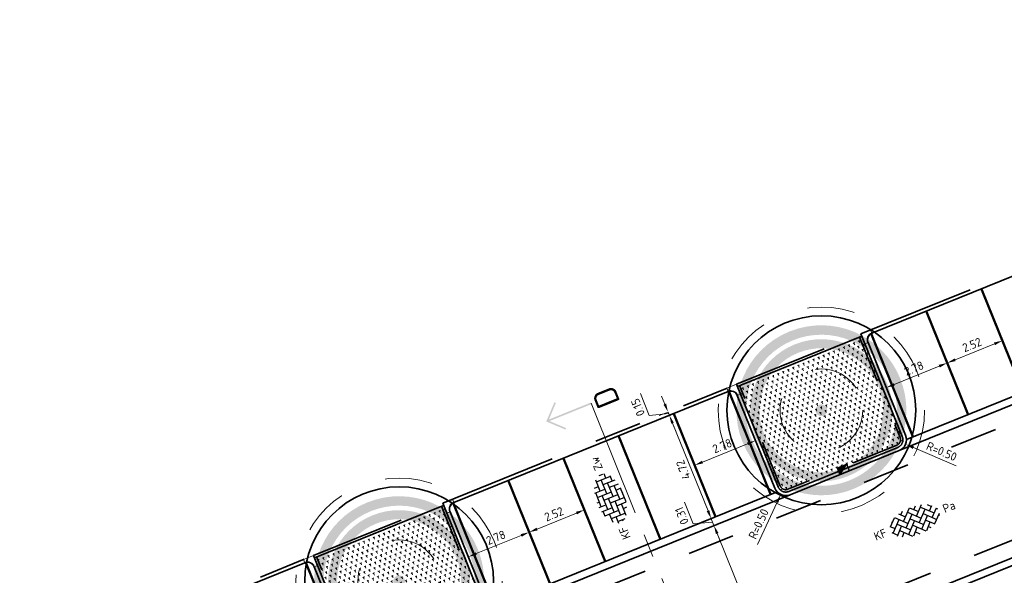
# Model space of a CAD drawing. Header units: metres. Extents: x 126075 to 126745, y 502461 to 502767.
# Tile 57 of 94: x 126473 to 126515, y 502680 to 502704. Entities that reach past the tile are written whole.
import ezdxf
from ezdxf.enums import TextEntityAlignment as Align

# ---------------------------------------------------------------- set-up
doc = ezdxf.new("R2010")
doc.units = ezdxf.units.M
doc.header["$PDSIZE"] = 1
for name, pattern in [('NLCS-HIDDEN', [4, 2, -2]), ('VH-OPSLUITBAND-SO', [10, 4, -2, 2, -2]), ('VH-TROTTOIRBAND-SO', [15, 5, -2, 2, -2, 2, -2]), ('VW-21-21_STREEP', [0.42, 0.21, -0.21]), ('ZZ-CENTER-SO', [8, 5, -1, 1, -1]), ('ZZ-HIDDEN-SO', [4, 2, -2])]:
    doc.linetypes.add(name, pattern=pattern)
doc.layers.get('0').update_dxf_attribs({"linetype": 'CONTINUOUS'})
doc.layers.get('DEFPOINTS').update_dxf_attribs({"linetype": 'CONTINUOUS'})
doc.layers.add('N-GV-GR-BOOM-BESCHERMDEWORTELRUIMTE-GN', color=7, linetype='NLCS-HIDDEN', lineweight=0, plot=False)
doc.layers.add('N-GV-GR-BOOM_SOORT-V', color=7, linetype='CONTINUOUS', lineweight=18, true_color=0x025a01)
for name, color, linetype, lineweight in [('N-WE-GR-BEPLANTING-A-200', 92, 'CONTINUOUS', 18), ('N-WE-GR-BOOM-S', 90, 'CONTINUOUS', 25), ('N-WE-RI-HWA_KOLK-S-200', 154, 'CONTINUOUS', 25), ('N-WE-VH-GOOT_BSS_ACHTERKANT-G', 170, 'CONTINUOUS', 35), ('N-WE-VH-GOOT_BSS_VOORKANT-G', 170, 'CONTINUOUS', 35), ('N-WE-VH-KANTOPSLUITING_BETONRUG-G', 7, 'ZZ-HIDDEN-SO', 35), ('N-WE-VH-KANTOPSLUITING_OPSLUITBAND_100X200-G', 150, 'VH-OPSLUITBAND-SO', 35), ('N-WE-VH-KANTOPSLUITING_TROTTOIRBAND_130X150_250-G', 210, 'VH-TROTTOIRBAND-SO', 35), ('N-WE-VH-KANTOPSLUITING_TROTTOIRBAND_130X150_250_HOEKBLOK-S', 210, 'CONTINUOUS', 25), ('N-WE-VH-KANTOPSLUITING_VOORKANTBAND-G', 50, 'CONTINUOUS', 35), ('N-WE-VH-MATERIAALGRENS-G', 7, 'ZZ-HIDDEN-SO', 35), ('N-WE-VH-OPENVERHARDING_BETONSTRAATSTEEN_KEIFORMAAT_ELLEBOOGVERBAND-S-200', 252, 'CONTINUOUS', 25), ('N-WE-VH-OPENVERHARDING_BETONSTRAATSTEEN_KEIFORMAAT_KEPERVERBAND-S-200', 252, 'CONTINUOUS', 25), ('N-WE-VW-MARKERING_PARKEERVAK-G', 7, 'VW-21-21_STREEP', 35), ('N-XX-GR-BOOM-T25', 7, 'CONTINUOUS', 25), ('X-XX-AL-M', 7, 'CONTINUOUS', 18), ('X-XX-AL-VERWIJZING-S-200', 7, 'CONTINUOUS', 18), ('X-XX-AL-VERWIJZING_DOORSNEDE-G', 7, 'ZZ-CENTER-SO', 18)]:
    doc.layers.add(name, color=color, linetype=linetype, lineweight=lineweight)
doc.styles.add('NLCS-ISO', font='NLCS-ISO.ttf')
doc.styles.add('NLCS-ISO-M200-T18', font='NLCS-ISO.ttf', dxfattribs={"height": 0.36})
doc.styles.add('NLCS-ISO-M200-T25', font='NLCS-ISO.ttf', dxfattribs={"height": 0.5})
doc.dimstyles.new('NLCS-M200-T18-PIJL_L2_H1', dxfattribs={"dimscale": 0.2, "dimtxt": 2.5, "dimasz": 1.8, "dimexe": 2, "dimexo": 2, "dimgap": 0.7, "dimtad": 1, "dimzin": 0, "dimdsep": 46, "dimtxsty": 'NLCS-ISO-M200-T18', "dimcen": 0, "dimdle": 2, "dimclrd": 256, "dimclre": 256, "dimclrt": 10, "dimadec": 1, "dimazin": 0, "dimtfac": 1, "dimtdec": 3, "dimtofl": 0, "dimtmove": 0, "dimatfit": 3, "dimfxl": 2, "dimfxlon": 1, "dimtfillclr": 256, "dimtolj": 1, "dimtzin": 0, "dimlwd": -1, "dimlwe": -1, "dimarcsym": 0})
pattern_1 = [(82.0408, (126525.22425, 502679.51184), (-0.1820845, 0.1420513), [0.0577352, -0.1732052]), (142.0408, (126525.22425, 502679.51184), (-0.2140623, -0.0866641), [0.0577352, -0.1732052]), (292.0408, (126525.22425, 502679.51184), (0.1820844, -0.14205137), [0.05, -0.35])]

# ---------------------------------------------------------------- blocks, each defined once
blk = doc.blocks.new('N-SGR-BOOM_BOL_2E')
h = blk.add_hatch(color=256)
h.dxf.hatch_style = 1
edge = h.paths.add_edge_path()
edge.add_arc((0, 0), 0.25, 0, 360)
at = {"layer": 'N-GV-GR-BOOM_SOORT-V', "transparency": 33554559}
h = blk.add_hatch(color=256, dxfattribs=at)
h.dxf.hatch_style = 1
h.paths.add_polyline_path([(-3.6, 0, 1), (3.6, 0, 1)])
h.paths.add_polyline_path([(3.2, 0, -1), (-3.2, 0, -1)], flags=16)
h = blk.add_hatch(color=256, dxfattribs=at)
h.dxf.hatch_style = 1
edge = h.paths.add_edge_path()
edge.add_arc((0, 0), 3.01, 0, 360)
edge = h.paths.add_edge_path(flags=16)
edge.add_arc((0, 0), 2.626, 0, 360)
at = {"lineweight": 35}
blk.add_circle((0, 0), 4, dxfattribs=at)
at = {"layer": 'N-GV-GR-BOOM-BESCHERMDEWORTELRUIMTE-GN'}
for radius in [4.37, 1.75]:
    blk.add_circle((0, 0), radius, dxfattribs=at)
at = {"layer": 'N-XX-GR-BOOM-T25', "style": 'NLCS-ISO-M200-T25'}
blk.add_attdef('SOORT', text='', height=0.5, dxfattribs=at).set_placement((0, -0.873), align=Align.MIDDLE_CENTER)
blk = doc.blocks.new('SVH-TROTTOIRBAND HOEKBLOK_130 150X250_R300_H90INW_VB-MM')
at = {"linetype": 'Continuous', "lineweight": 0}
blk.add_lwpolyline([(450, 150), (450, -300), (300, -300, 0.414214), (0, 0), (0, 150)], format="xyb", close=True, dxfattribs=at)
blk.add_arc((0, -300), 320, 0, 90, dxfattribs=at)
blk = doc.blocks.new('SVH-BSS_KEIFORMAAT_ELLEBOOG-SO')
for p, q in [((-3.04, 2.49), (-1.87, 2.49)), ((-2.92, 2.49), (-2.92, -0.66)), ((-1.87, 2.81), (-1.87, 0.39)), ((-0.82, 2.94), (-0.82, 1.44)), ((-0.82, 2.49), (2.33, 2.49)), ((0.23, 2.97), (0.23, 2.49)), ((1.28, 2.49), (1.28, -0.66)), ((2.33, 2.7), (2.33, 0.39)), ((3.38, 2.35), (3.38, 1.44)), ((-5.48, 0.39), (-3.97, 0.39)), ((-5.02, 0.39), (-5.02, -1.24)), ((-4.84, 1.44), (-2.92, 1.44)), ((-3.97, 1.44), (-3.97, -1.71)), ((-2.92, 0.39), (0.23, 0.39)), ((-1.87, 1.44), (1.28, 1.44)), ((-0.82, 0.39), (-0.82, -2.76)), ((0.23, 1.44), (0.23, -1.71)), ((1.28, 0.39), (4.43, 0.39)), ((2.33, 1.44), (4.84, 1.44)), ((3.38, 0.39), (3.38, -2.35)), ((4.43, 1.44), (4.43, -1.71)), ((5.48, 0.39), (5.48, -0.39)), ((-5.39, -0.66), (-5.02, -0.66)), ((-4.52, -1.71), (-1.87, -1.71)), ((-3.97, -0.66), (-0.82, -0.66)), ((-2.92, -1.71), (-2.92, -2.53)), ((-1.87, -0.66), (-1.87, -2.8)), ((-0.82, -1.71), (2.33, -1.71)), ((0.23, -0.66), (3.38, -0.66)), ((1.28, -1.71), (1.28, -2.9)), ((2.33, -0.66), (2.33, -2.71)), ((3.38, -1.71), (4.52, -1.71)), ((4.43, -0.66), (5.39, -0.66)), ((-1.87, -2.76), (1.28, -2.76)), ((0.23, -2.76), (0.23, -2.97))]:
    blk.add_line(p, q)
at = {"style": 'NLCS-ISO'}
blk.add_attdef('FORMAAT', text='', height=1.8, dxfattribs=at).set_placement((-6.53, 0), align=Align.MIDDLE_RIGHT)
blk.add_attdef('KLEUR', text='', height=1.8, dxfattribs=at).set_placement((6.53, 0), align=Align.MIDDLE_LEFT)
at = {"style": 'NLCS-ISO', "flags": 1}
blk.add_attdef('FUNCTIE', text='', height=1.8, dxfattribs=at).set_placement((0, -3.98), align=Align.TOP_CENTER)
blk = doc.blocks.new('SVH-BSS_KEIFORMAAT_KEPER-SO')
for p, q in [((-5.2, 0.74), (-3.76, 2.18)), ((-3.7, 2.21), (-1.48, 0)), ((-2.62, 2.62), (-1.48, 1.48)), ((-2.23, 0.74), (0.01, 2.97)), ((-2.23, 2.23), (-1.61, 2.85)), ((-0.74, 2.23), (1.48, 0)), ((-0.01, 2.97), (1.48, 1.48)), ((0.74, 2.23), (1.39, 2.88)), ((0.74, 0.74), (2.62, 2.62)), ((2.23, 2.23), (4.45, 0)), ((3.76, 2.18), (4.45, 1.48)), ((3.76, 2.18), (4.45, 1.48)), ((-5.3, 0.84), (-4.45, 0)), ((-5.2, -0.74), (-2.97, 1.48)), ((-4.61, 1.64), (-4.45, 1.48)), ((-4.61, -1.64), (-2.97, 0)), ((-3.71, 0.74), (-1.48, -1.48)), ((-2.23, -0.74), (0, 1.48)), ((-2.23, -2.23), (0, 0)), ((-0.74, 0.74), (1.48, -1.48)), ((0.74, -0.74), (2.97, 1.48)), ((0.74, -2.23), (2.97, 0)), ((2.23, 0.74), (4.45, -1.48)), ((3.71, 0.74), (4.61, 1.64)), ((3.71, -0.74), (5.3, 0.84)), ((5.2, 0.74), (5.45, 0.49)), ((-5.45, -0.49), (-4.45, -1.48)), ((-3.71, -0.74), (-1.61, -2.85)), ((-3.7, -2.21), (-2.97, -1.48)), ((-1.39, -2.88), (0, -1.48)), ((-0.74, -0.74), (1.39, -2.88)), ((1.61, -2.85), (2.97, -1.48)), ((2.23, -0.74), (3.7, -2.21)), ((3.76, -2.18), (5.45, -0.49)), ((5.2, -0.74), (5.3, -0.84)), ((-0.74, -2.23), (0.01, -2.97)), ((-0.01, -2.97), (0, -2.97)), ((2.23, -2.23), (2.62, -2.62))]:
    blk.add_line(p, q)
at = {"style": 'NLCS-ISO'}
blk.add_attdef('FORMAAT', text='', height=1.8, dxfattribs=at).set_placement((-6.53, 0), align=Align.MIDDLE_RIGHT)
blk.add_attdef('KLEUR', text='', height=1.8, dxfattribs=at).set_placement((6.53, 0), align=Align.MIDDLE_LEFT)
at = {"style": 'NLCS-ISO', "flags": 1}
blk.add_attdef('FUNCTIE', text='', height=1.8, dxfattribs=at).set_placement((0, -3.98), align=Align.TOP_CENTER)
blk = doc.blocks.new('*D175')
at = {"layer": 'DEFPOINTS', "color": 0, "transparency": 16777216}
for p in [(126502.574, 502682.309), (126502.897, 502682.44), (126505.362, 502676.958)]:
    blk.add_point(p, dxfattribs=at)
at = {"layer": 'X-XX-AL-M', "transparency": 16777216}
for p, q in [((126502.574, 502682.309), (126502.204, 502682.159)), ((126504.693, 502677.075), (126502.709, 502681.975)), ((126504.991, 502676.807), (126504.457, 502676.591))]:
    blk.add_line(p, q, dxfattribs=at)
for points in [[(126502.654, 502681.953), (126502.765, 502681.998), (126502.574, 502682.309)], [(126504.637, 502677.053), (126504.748, 502677.098), (126504.828, 502676.741)]]:
    blk.add_solid(points, dxfattribs=at)
at = {"layer": 'X-XX-AL-M', "color": 10, "transparency": 16777216, "insert": (126503.404, 502679.405), "char_height": 0.36, "attachment_point": 5, "rotation": 112.036, "style": 'NLCS-ISO-M200-T18'}
blk.add_mtext('\\A1;6.01', dxfattribs=at)
blk = doc.blocks.new('*D176')
at = {"layer": 'DEFPOINTS', "color": 0, "transparency": 16777216}
for p in [(126502.779, 502682.732), (126502.456, 502682.601), (126502.897, 502682.44)]:
    blk.add_point(p, dxfattribs=at)
at = {"layer": 'X-XX-AL-M', "transparency": 16777216}
for p, q in [((126501.694, 502682.378), (126501.319, 502683.305)), ((126502.321, 502682.935), (126502.186, 502683.268)), ((126502.515, 502682.455), (126501.694, 502682.378)), ((126502.456, 502682.601), (126502.085, 502682.451)), ((126502.574, 502682.309), (126502.204, 502682.159)), ((126502.574, 502682.309), (126502.456, 502682.601)), ((126502.709, 502681.975), (126502.844, 502681.642))]:
    blk.add_line(p, q, dxfattribs=at)
for points in [[(126502.265, 502682.912), (126502.377, 502682.957), (126502.456, 502682.601)], [(126502.654, 502681.953), (126502.765, 502681.998), (126502.574, 502682.309)]]:
    blk.add_solid(points, dxfattribs=at)
at = {"layer": 'X-XX-AL-M', "color": 10, "transparency": 16777216, "insert": (126501.21, 502682.722), "char_height": 0.36, "attachment_point": 5, "rotation": 112.036, "style": 'NLCS-ISO-M200-T18'}
blk.add_mtext('\\A1;0.31', dxfattribs=at)
blk = doc.blocks.new('*D177')
at = {"layer": 'DEFPOINTS', "color": 0, "transparency": 16777216}
for p in [(126500.683, 502686.981), (126500.98, 502687.101), (126502.779, 502682.732)]:
    blk.add_point(p, dxfattribs=at)
at = {"layer": 'X-XX-AL-M', "transparency": 16777216}
for p, q in [((126500.683, 502686.981), (126500.313, 502686.831)), ((126502.321, 502682.935), (126500.818, 502686.647)), ((126502.456, 502682.601), (126502.085, 502682.451))]:
    blk.add_line(p, q, dxfattribs=at)
for points in [[(126500.763, 502686.625), (126500.874, 502686.67), (126500.683, 502686.981)], [(126502.265, 502682.912), (126502.377, 502682.957), (126502.456, 502682.601)]]:
    blk.add_solid(points, dxfattribs=at)
at = {"layer": 'X-XX-AL-M', "color": 10, "transparency": 16777216, "insert": (126501.273, 502684.671), "char_height": 0.36, "attachment_point": 5, "rotation": 112.036, "style": 'NLCS-ISO-M200-T18'}
blk.add_mtext('\\A1;4.72', dxfattribs=at)
blk = doc.blocks.new('*D178')
at = {"layer": 'DEFPOINTS', "color": 0, "transparency": 16777216}
for p in [(126500.924, 502687.24), (126500.627, 502687.12), (126500.98, 502687.101)]:
    blk.add_point(p, dxfattribs=at)
at = {"layer": 'X-XX-AL-M', "transparency": 16777216}
for p, q in [((126499.834, 502686.974), (126499.459, 502687.901)), ((126500.492, 502687.454), (126500.357, 502687.787)), ((126500.655, 502687.05), (126499.834, 502686.974)), ((126500.627, 502687.12), (126500.256, 502686.97)), ((126500.683, 502686.981), (126500.313, 502686.831)), ((126500.683, 502686.981), (126500.627, 502687.12)), ((126500.818, 502686.647), (126500.953, 502686.314))]:
    blk.add_line(p, q, dxfattribs=at)
for points in [[(126500.436, 502687.431), (126500.548, 502687.476), (126500.627, 502687.12)], [(126500.763, 502686.625), (126500.874, 502686.67), (126500.683, 502686.981)]]:
    blk.add_solid(points, dxfattribs=at)
at = {"layer": 'X-XX-AL-M', "color": 10, "transparency": 16777216, "insert": (126499.35, 502687.317), "char_height": 0.36, "attachment_point": 5, "rotation": 112.036, "style": 'NLCS-ISO-M200-T18'}
blk.add_mtext('\\A1;0.15', dxfattribs=at)
blk = doc.blocks.new('*D255')
at = {"layer": 'DEFPOINTS', "color": 0, "transparency": 16777216}
for p in [(126494.747, 502682.029), (126492.168, 502680.985), (126492.168, 502680.985)]:
    blk.add_point(p, dxfattribs=at)
at = {"layer": 'X-XX-AL-M', "transparency": 16777216}
for p, q in [((126494.747, 502682.029), (126494.597, 502682.4)), ((126494.413, 502681.894), (126492.502, 502681.12)), ((126492.168, 502680.985), (126492.018, 502681.355))]:
    blk.add_line(p, q, dxfattribs=at)
for points in [[(126494.391, 502681.949), (126494.436, 502681.838), (126494.747, 502682.029)], [(126492.479, 502681.175), (126492.524, 502681.064), (126492.168, 502680.985)]]:
    blk.add_solid(points, dxfattribs=at)
at = {"layer": 'X-XX-AL-M', "color": 10, "transparency": 16777216, "insert": (126493.337, 502681.803), "char_height": 0.36, "attachment_point": 5, "rotation": 22.0408, "style": 'NLCS-ISO-M200-T18'}
blk.add_mtext('\\A1;2.78', dxfattribs=at)
blk = doc.blocks.new('*D256')
at = {"layer": 'DEFPOINTS', "color": 0, "transparency": 16777216}
for p in [(126504.334, 502685.91), (126504.334, 502685.91), (126501.755, 502684.866)]:
    blk.add_point(p, dxfattribs=at)
at = {"layer": 'X-XX-AL-M', "transparency": 16777216}
for p, q in [((126504.334, 502685.91), (126504.184, 502686.281)), ((126502.088, 502685.001), (126504, 502685.775)), ((126501.755, 502684.866), (126501.605, 502685.237))]:
    blk.add_line(p, q, dxfattribs=at)
for points in [[(126503.978, 502685.83), (126504.023, 502685.719), (126504.334, 502685.91)], [(126502.066, 502685.056), (126502.111, 502684.945), (126501.755, 502684.866)]]:
    blk.add_solid(points, dxfattribs=at)
at = {"layer": 'X-XX-AL-M', "color": 10, "transparency": 16777216, "insert": (126502.924, 502685.684), "char_height": 0.36, "attachment_point": 5, "rotation": 22.0408, "style": 'NLCS-ISO-M200-T18'}
blk.add_mtext('\\A1;2.78', dxfattribs=at)
blk = doc.blocks.new('*D257')
at = {"layer": 'DEFPOINTS', "color": 0, "transparency": 16777216}
for p in [(126497.083, 502682.974), (126497.083, 502682.974), (126494.747, 502682.029)]:
    blk.add_point(p, dxfattribs=at)
at = {"layer": 'X-XX-AL-M', "transparency": 16777216}
for p, q in [((126497.083, 502682.974), (126496.933, 502683.345)), ((126495.081, 502682.164), (126496.749, 502682.839)), ((126494.747, 502682.029), (126494.597, 502682.4))]:
    blk.add_line(p, q, dxfattribs=at)
for points in [[(126496.727, 502682.895), (126496.772, 502682.784), (126497.083, 502682.974)], [(126495.058, 502682.219), (126495.103, 502682.108), (126494.747, 502682.029)]]:
    blk.add_solid(points, dxfattribs=at)
at = {"layer": 'X-XX-AL-M', "color": 10, "transparency": 16777216, "insert": (126495.795, 502682.798), "char_height": 0.36, "attachment_point": 5, "rotation": 22.0408, "style": 'NLCS-ISO-M200-T18'}
blk.add_mtext('\\A1;2.52', dxfattribs=at)
blk = doc.blocks.new('*D258')
at = {"layer": 'DEFPOINTS', "color": 0, "transparency": 16777216}
for p in [(126512.453, 502689.197), (126509.874, 502688.153), (126509.874, 502688.153)]:
    blk.add_point(p, dxfattribs=at)
at = {"layer": 'X-XX-AL-M', "transparency": 16777216}
for p, q in [((126512.453, 502689.197), (126512.303, 502689.568)), ((126512.119, 502689.062), (126510.208, 502688.288)), ((126509.874, 502688.153), (126509.724, 502688.524))]:
    blk.add_line(p, q, dxfattribs=at)
for points in [[(126512.097, 502689.118), (126512.142, 502689.006), (126512.453, 502689.197)], [(126510.185, 502688.344), (126510.23, 502688.232), (126509.874, 502688.153)]]:
    blk.add_solid(points, dxfattribs=at)
at = {"layer": 'X-XX-AL-M', "color": 10, "transparency": 16777216, "insert": (126511.043, 502688.972), "char_height": 0.36, "attachment_point": 5, "rotation": 22.0408, "style": 'NLCS-ISO-M200-T18'}
blk.add_mtext('\\A1;2.78', dxfattribs=at)
blk = doc.blocks.new('*D260')
at = {"layer": 'DEFPOINTS', "color": 0, "transparency": 16777216}
for p in [(126514.789, 502690.143), (126512.453, 502689.197), (126512.453, 502689.197)]:
    blk.add_point(p, dxfattribs=at)
at = {"layer": 'X-XX-AL-M', "transparency": 16777216}
for p, q in [((126514.789, 502690.143), (126514.639, 502690.514)), ((126514.455, 502690.008), (126512.787, 502689.332)), ((126512.453, 502689.197), (126512.303, 502689.568))]:
    blk.add_line(p, q, dxfattribs=at)
for points in [[(126514.433, 502690.063), (126514.478, 502689.952), (126514.789, 502690.143)], [(126512.764, 502689.388), (126512.809, 502689.277), (126512.453, 502689.197)]]:
    blk.add_solid(points, dxfattribs=at)
at = {"layer": 'X-XX-AL-M', "color": 10, "transparency": 16777216, "insert": (126513.501, 502689.967), "char_height": 0.36, "attachment_point": 5, "rotation": 22.0408, "style": 'NLCS-ISO-M200-T18'}
blk.add_mtext('\\A1;2.52', dxfattribs=at)
blk = doc.blocks.new('*D326')
at = {"layer": 'DEFPOINTS', "color": 0, "transparency": 16777216}
for p in [(126505.614, 502684.079), (126505.402, 502683.627)]:
    blk.add_point(p, dxfattribs=at)
at = {"layer": 'X-XX-AL-M', "transparency": 16777216}
blk.add_line((126504.412, 502681.515), (126505.249, 502683.301), dxfattribs=at)
blk.add_solid([(126505.195, 502683.326), (126505.303, 502683.275), (126505.402, 502683.627)], dxfattribs=at)
at = {"layer": 'X-XX-AL-M', "color": 10, "transparency": 16777216, "insert": (126504.464, 502682.381), "char_height": 0.36, "attachment_point": 5, "rotation": 64.871, "style": 'NLCS-ISO-M200-T18'}
blk.add_mtext('\\A1;R=0.50', dxfattribs=at)
blk = doc.blocks.new('*D327')
at = {"layer": 'DEFPOINTS', "color": 0, "transparency": 16777216}
for p in [(126510.228, 502685.947), (126510.688, 502685.752)]:
    blk.add_point(p, dxfattribs=at)
at = {"layer": 'X-XX-AL-M', "transparency": 16777216}
blk.add_line((126512.835, 502684.842), (126511.02, 502685.611), dxfattribs=at)
blk.add_solid([(126511.043, 502685.667), (126510.996, 502685.556), (126510.688, 502685.752)], dxfattribs=at)
at = {"layer": 'X-XX-AL-M', "color": 10, "transparency": 16777216, "insert": (126512.218, 502685.451), "char_height": 0.36, "attachment_point": 5, "rotation": 337.0408, "style": 'NLCS-ISO-M200-T18'}
blk.add_mtext('\\A1;R=0.50', dxfattribs=at)
blk = doc.blocks.new('SRI-KOLK_TROTTOIR-SO')
blk.add_hatch(color=256).paths.add_polyline_path([(1.125, 1.5), (-1.125, 1.5), (-1.125, 0)])
blk.add_line((-1.125, 0), (1.125, 1.5))
at = {"flags": 128}
blk.add_lwpolyline([(-1.125, 0), (1.125, 0), (1.125, 1.5), (-1.125, 1.5)], close=True, dxfattribs=at)
blk = doc.blocks.new('SAL-VERWIJZING_AANZICHT_BOVEN-SO')
h = blk.add_hatch(color=256)
h.dxf.hatch_style = 1
h.paths.add_polyline_path([(0, 10.25), (-3.12, 7.12), (-2.88, 6.88), (-0.18, 9.58), (-0.18, 0), (0.17, 0), (0.17, 9.58), (2.88, 6.88), (3.12, 7.12)])
at = {"lineweight": 50, "style": 'NLCS-ISO'}
blk.add_attdef('...', text='', height=5, dxfattribs=at).set_placement((-0.02, -0.9), align=Align.TOP_CENTER)

msp = doc.modelspace()

# ---------------------------------------------------------------- hatches: boundary and pattern name
at = {"layer": 'N-WE-GR-BEPLANTING-A-200', "transparency": 33554559}
h = msp.add_hatch(dxfattribs=at)
h.set_pattern_fill('AGR-BEPLANTING_SOORT_01-SO', color=256, scale=0.2, pattern_type=2)
h.set_pattern_definition(pattern_1)
edge = h.paths.add_edge_path()
edge.add_line((126508.83, 502690.333), (126503.567, 502688.202))
edge.add_line((126503.567, 502688.202), (126503.699, 502687.878))
edge.add_line((126503.699, 502687.878), (126505.29, 502683.948))
edge.add_arc((126505.614, 502684.079), 0.35, 202.0408, 292.0408)
edge.add_line((126505.746, 502683.755), (126510.359, 502685.622))
edge.add_arc((126510.228, 502685.947), 0.35, 292.0408, 382.0408)
edge.add_line((126510.552, 502686.078), (126508.83, 502690.333))
h = msp.add_hatch(dxfattribs=at)
h.set_pattern_fill('AGR-BEPLANTING_SOORT_01-SO', color=256, scale=0.2, pattern_type=2)
h.set_pattern_definition(pattern_1)
edge = h.paths.add_edge_path()
edge.add_line((126491.124, 502683.164), (126485.647, 502680.947))
edge.add_line((126485.647, 502680.947), (126485.779, 502680.623))
edge.add_line((126485.779, 502680.623), (126487.37, 502676.693))
edge.add_arc((126487.694, 502676.824), 0.35, 202.0408, 292.0408)
edge.add_line((126487.826, 502676.5), (126492.653, 502678.454))
edge.add_arc((126492.522, 502678.779), 0.35, 292.0408, 382.0408)
edge.add_line((126492.846, 502678.91), (126491.124, 502683.164))

# ---------------------------------------------------------------- linework, layer by layer
at = {"layer": 'N-WE-VH-GOOT_BSS_ACHTERKANT-G'}
for points in [[(126510.728, 502685.95), (126522.959, 502690.902)], [(126493.022, 502678.781), (126505.253, 502683.733)]]:
    msp.add_lwpolyline(points, dxfattribs=at)
at = {"layer": 'N-WE-VH-GOOT_BSS_ACHTERKANT-G', "flags": 128}
msp.add_lwpolyline([(126539.453, 502690.427), (126484.611, 502668.223)], dxfattribs=at)
at = {"layer": 'N-WE-VH-GOOT_BSS_VOORKANT-G'}
for points in [[(126539.734, 502690.864), (126484.095, 502668.354)], [(126510.416, 502685.484), (126523.508, 502690.784)], [(126492.709, 502678.315), (126505.802, 502683.616)]]:
    msp.add_lwpolyline(points, dxfattribs=at)
at = {"layer": 'N-WE-VH-KANTOPSLUITING_BETONRUG-G'}
for points in [[(126508.737, 502690.295), (126510.459, 502686.041, -0.414214), (126510.321, 502685.715), (126505.708, 502683.847, -0.414214), (126505.383, 502683.985), (126503.66, 502688.24)], [(126491.031, 502683.127), (126492.753, 502678.872, -0.414214), (126492.615, 502678.547), (126487.788, 502676.592, -0.414214), (126487.463, 502676.73), (126485.74, 502680.985)]]:
    msp.add_lwpolyline(points, format="xyb", dxfattribs=at)
at = {"layer": 'N-WE-VH-KANTOPSLUITING_OPSLUITBAND_100X200-G', "flags": 128}
for points in [[(126503.53, 502688.295), (126508.792, 502690.425)], [(126485.61, 502681.04), (126491.086, 502683.257)]]:
    msp.add_lwpolyline(points, dxfattribs=at)
at = {"layer": 'N-WE-VH-KANTOPSLUITING_TROTTOIRBAND_130X150_250-G'}
msp.add_lwpolyline([(126486.594, 502642.553), (126473.166, 502676.002), (126485.61, 502681.04), (126487.37, 502676.693, 0.414214), (126487.826, 502676.5), (126492.653, 502678.454, 0.414214), (126492.846, 502678.91), (126491.086, 502683.257), (126503.53, 502688.295), (126505.29, 502683.948, 0.414214), (126505.746, 502683.755), (126510.359, 502685.622, 0.414214), (126510.552, 502686.078), (126508.792, 502690.425), (126521.236, 502695.463), (126522.996, 502691.116, 0.414214), (126523.452, 502690.923), (126528.457, 502692.95, 0.414214), (126528.65, 502693.405), (126526.89, 502697.753), (126541.67, 502703.736), (126543.449, 502699.343)], format="xyb", dxfattribs=at)
at = {"layer": 'N-WE-VH-KANTOPSLUITING_VOORKANTBAND-G'}
msp.add_lwpolyline([(126520.875, 502695.156), (126509.265, 502690.455, 0.414214), (126509.1, 502690.065), (126510.691, 502686.135, -0.414214), (126510.415, 502685.483), (126505.802, 502683.616, -0.414214), (126505.151, 502683.892), (126503.56, 502687.822, 0.414214), (126503.169, 502687.987), (126491.559, 502683.287, 0.414214), (126491.394, 502682.896), (126492.985, 502678.966, -0.414214), (126492.709, 502678.315), (126487.882, 502676.361, -0.414214), (126487.231, 502676.637), (126485.64, 502680.567, 0.414214), (126485.249, 502680.732), (126473.639, 502676.032, 0.414214), (126473.474, 502675.641), (126486.73, 502642.614)], format="xyb", dxfattribs=at)
at = {"layer": 'N-WE-VH-KANTOPSLUITING_VOORKANTBAND-G', "flags": 128}
for points in [[(126503.567, 502688.202), (126508.83, 502690.333)], [(126485.647, 502680.947), (126491.124, 502683.164)]]:
    msp.add_lwpolyline(points, dxfattribs=at)
at = {"layer": 'N-WE-VH-MATERIAALGRENS-G', "flags": 128}
msp.add_lwpolyline([(126544.156, 502698.388), (126476.13, 502670.848), (126487.721, 502642.021), (126490.652, 502633.645), (126508.592, 502588.958)], dxfattribs=at)
at = {"layer": 'N-WE-VH-MATERIAALGRENS-G'}
msp.add_lwpolyline([(126543.224, 502680.55), (126488.179, 502658.265, -0.329765), (126486.221, 502658.77, -0.149435), (126482.776, 502667.279, -0.346814), (126483.937, 502669.046), (126539.472, 502691.512, -0.329773), (126541.43, 502691.007, -0.149424), (126544.874, 502682.499, -0.329765), (126543.819, 502680.774, -0.329765)], format="xyb", dxfattribs=at)
at = {"layer": 'N-WE-VW-MARKERING_PARKEERVAK-G', "ltscale": 5, "const_width": 0.1}
for points in [[(126513.902, 502692.333), (126515.676, 502687.953)], [(126511.567, 502691.387), (126513.34, 502687.007)], [(126509.232, 502690.439), (126511.004, 502686.062)], [(126503.205, 502687.999), (126504.977, 502683.622)], [(126500.868, 502687.056), (126502.641, 502682.676)], [(126498.532, 502686.11), (126500.305, 502681.73)], [(126496.196, 502685.164), (126497.97, 502680.785)], [(126493.861, 502684.219), (126495.634, 502679.839)], [(126491.526, 502683.271), (126493.298, 502678.893)], [(126485.285, 502680.744), (126487.057, 502676.367)]]:
    msp.add_lwpolyline(points, dxfattribs=at)
at = {"layer": 'X-XX-AL-VERWIJZING_DOORSNEDE-G', "flags": 128}
msp.add_lwpolyline([(126497.37, 502687.488), (126511.649, 502652.116)], dxfattribs=at)

# ---------------------------------------------------------------- block references
at = {"layer": 'N-WE-GR-BOOM-S'}
for p, rotation in [((126507.123, 502687.193), 22.04078480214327), ((126489.237, 502679.952), 22.04078480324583)]:
    msp.add_blockref('N-SGR-BOOM_BOL_2E', p, dxfattribs=dict(at, rotation=rotation))
at = {"layer": 'N-WE-RI-HWA_KOLK-S-200', "xscale": 0.2, "yscale": 0.2, "zscale": 0.2, "rotation": 22.04078480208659}
msp.add_blockref('SRI-KOLK_TROTTOIR-SO', (126508.109, 502684.55), dxfattribs=at)
at = {"layer": 'N-WE-VH-KANTOPSLUITING_TROTTOIRBAND_130X150_250_HOEKBLOK-S', "xscale": 0.001, "yscale": 0.001, "zscale": 0.001}
for p, rotation in [((126509.1, 502690.065), 112.0407848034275), ((126503.169, 502687.987), 22.04078480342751), ((126491.394, 502682.896), 112.0407848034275), ((126485.249, 502680.732), 22.04078480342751)]:
    msp.add_blockref('SVH-TROTTOIRBAND HOEKBLOK_130 150X250_R300_H90INW_VB-MM', p, dxfattribs=dict(at, rotation=rotation))
at = {"layer": 'N-WE-VH-OPENVERHARDING_BETONSTRAATSTEEN_KEIFORMAAT_ELLEBOOGVERBAND-S-200', "xscale": 0.2, "yscale": 0.2, "zscale": 0.2, "rotation": 112.0407848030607}
msp.add_blockref('SVH-BSS_KEIFORMAAT_ELLEBOOG-SO', (126498.201, 502683.448), dxfattribs=at).add_auto_attribs({'FORMAAT': 'KF', 'KLEUR': 'Zw'})
at = {"layer": 'N-WE-VH-OPENVERHARDING_BETONSTRAATSTEEN_KEIFORMAAT_KEPERVERBAND-S-200', "xscale": 0.2, "yscale": 0.2, "zscale": 0.2, "rotation": 22.04078480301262}
msp.add_blockref('SVH-BSS_KEIFORMAAT_KEPER-SO', (126511.074, 502682.514), dxfattribs=at).add_auto_attribs({'FORMAAT': 'KF', 'KLEUR': 'Pa'})
at = {"layer": 'X-XX-AL-VERWIJZING-S-200', "xscale": 0.2, "yscale": 0.2, "zscale": 0.2, "rotation": 112.0408133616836}
msp.add_blockref('SAL-VERWIJZING_AANZICHT_BOVEN-SO', (126497.37, 502687.488), dxfattribs=at).add_auto_attribs({'...': 'D'})

# ---------------------------------------------------------------- dimensions: what is measured, and where the dimension line sits
at = {"layer": 'X-XX-AL-M'}
for p1, p2, picture, middle in [((126514.789, 502690.143), (126512.453, 502689.197), '*D260', (126513.501, 502689.967)), ((126512.453, 502689.197), (126509.874, 502688.153), '*D258', (126511.043, 502688.972)), ((126501.755, 502684.866), (126504.334, 502685.91), '*D256', (126502.924, 502685.684)), ((126494.747, 502682.029), (126497.083, 502682.974), '*D257', (126495.795, 502682.798)), ((126494.747, 502682.029), (126492.168, 502680.985), '*D255', (126493.337, 502681.803))]:
    dim = msp.add_aligned_dim(p1=p1, p2=p2, distance=0, dimstyle='NLCS-M200-T18-PIJL_L2_H1', dxfattribs=at)
    dim.commit()
    dim.dimension.update_dxf_attribs({"geometry": picture, "text_midpoint": middle})
for base, p1, p2, picture, middle in [((126500.627, 502687.12), (126500.98, 502687.101), (126500.924, 502687.24), '*D178', (126499.485, 502686.983)), ((126500.683, 502686.981), (126502.779, 502682.732), (126500.98, 502687.101), '*D177', (126501.273, 502684.671)), ((126502.456, 502682.601), (126502.897, 502682.44), (126502.779, 502682.732), '*D176', (126501.345, 502682.388)), ((126502.574, 502682.309), (126505.362, 502676.958), (126502.897, 502682.44), '*D175', (126503.404, 502679.405))]:
    dim = msp.add_linear_dim(base=base, p1=p1, p2=p2, angle=292.036, dimstyle='NLCS-M200-T18-PIJL_L2_H1', override={"dimtmove": 1}, dxfattribs=at)
    dim.commit()
    dim.dimension.update_dxf_attribs({"geometry": picture, "text_midpoint": middle})
for center, mpoint, picture, middle in [((126510.228, 502685.947), (126510.688, 502685.752), '*D327', (126512.218, 502685.451)), ((126505.614, 502684.079), (126505.402, 502683.627), '*D326', (126504.464, 502682.381))]:
    dim = msp.add_radius_dim(center=center, mpoint=mpoint, dimstyle='NLCS-M200-T18-PIJL_L2_H1', override={"dimpost": 'R=<>'}, dxfattribs=at)
    dim.commit()
    dim.dimension.update_dxf_attribs({"geometry": picture, "text_midpoint": middle})

doc.saveas('drawing.dxf')
